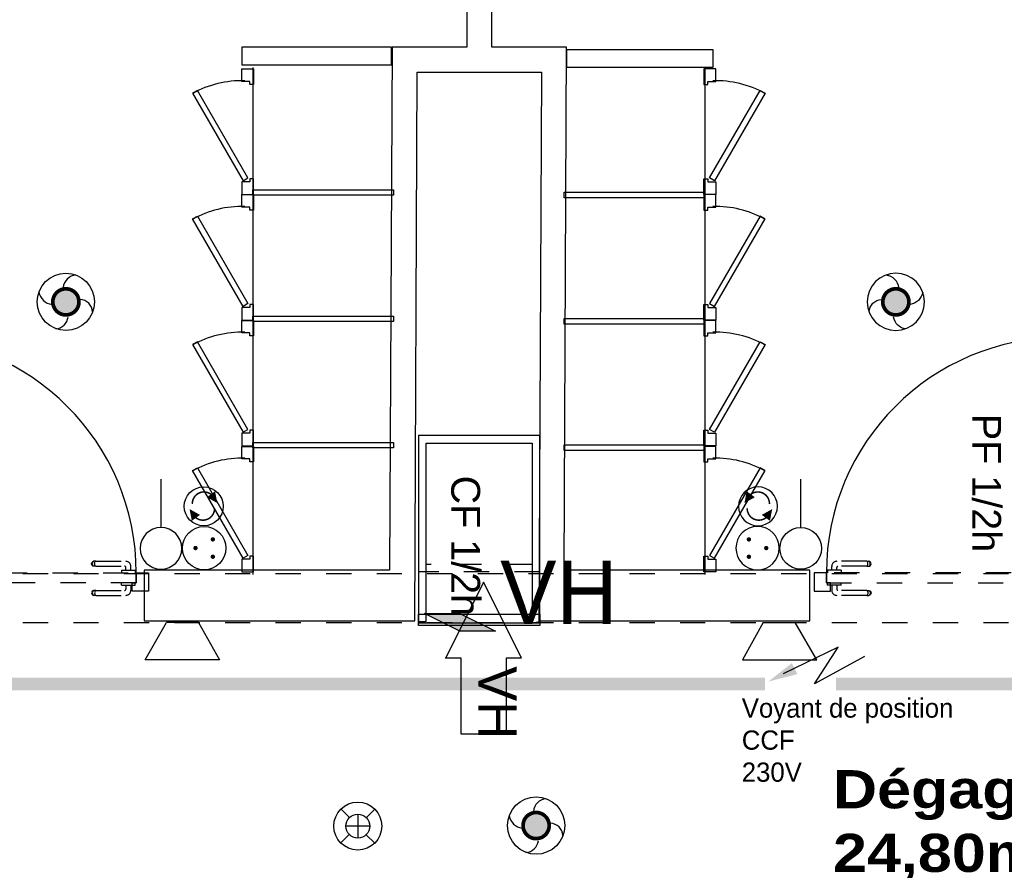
# Model space of a CAD drawing. Header units: millimetres. Extents: x -11.8 to 86.8, y 45.9 to 95.9.
# Tile 84 of 108: x 32.6 to 36.5, y 82.8 to 86.2. Entities that reach past the tile are written whole.
import ezdxf

# ---------------------------------------------------------------- set-up
doc = ezdxf.new("R2010")
doc.units = ezdxf.units.MM
doc.header["$MEASUREMENT"] = 0
for name, pattern in [('PC_DASH_1', [0.055556, 0.027778, -0.027778]), ('PC_DASH_3', [0.055556, 0.027778, -0.027778]), ('PC_DASH_4', [0.125, 0.055556, -0.069444])]:
    doc.linetypes.add(name, pattern=pattern)
for name, color, linetype in [('Cfa', 1, 'Continuous'), ('CFO', 6, 'Continuous'), ('Structure etage', 7, 'Continuous')]:
    doc.layers.add(name, color=color, linetype=linetype)
doc.styles.get("Standard").update_dxf_attribs({"font": 'BKANT.TTF'})

# ---------------------------------------------------------------- blocks, each defined once
blk = doc.blocks.new('QGACHE')
for p, q in [((-0.088, 0.014), (0.112, 0.414)), ((0.112, 0.414), (0.112, 0.014)), ((0.112, 0.364), (0.112, 0.164)), ((-0.088, -0.186), (-0.088, 0.014)), ((0.112, 0.014), (-0.088, -0.386)), ((-0.088, -0.386), (-0.088, 0.014))]:
    blk.add_line(p, q)
blk.add_solid([(-0.085, 0.019), (0.112, 0.41), (-0.088, -0.378), (0.111, 0.011)])
blk = doc.blocks.new('AP0')
for points, const_width in [([(0.175, -0.06, -1), (-0.148, 0.06, -1)], 0.0492), ([(-0.06, 0, 1), (0.087, 0, 1)], 0.147)]:
    blk.add_lwpolyline(points, format="xyb", close=True, dxfattribs=dict(const_width=const_width))
blk.add_circle((0.014, 0), 0.378)
for centre, radius, start, end in [((0.153, 0.184), 0.169, 92.8345, 178.447), ((-0.154, 0.151), 0.188, 186.2032, 263.9565), ((0.189, -0.152), 0.183, 5.8298, 82.3782), ((-0.155, -0.154), 0.206, 281.5712, 350.6383)]:
    blk.add_arc(centre, radius, start, end)
blk = doc.blocks.new('360E')
for p, q in [((-0.109, 0.111), (-0.218, 0.221)), ((0, 0.155), (0, -0.155)), ((0.221, 0.218), (0.111, 0.109)), ((-0.155, 0), (0.155, 0)), ((-0.111, -0.109), (-0.221, -0.218)), ((0.218, -0.221), (0.109, -0.111))]:
    blk.add_line(p, q)
for radius in [0.31, 0.155]:
    blk.add_circle((0, 0), radius)
blk = doc.blocks.new('ALIM')
blk.add_lwpolyline([(0, 0), (0.598, 0.243), (0.283, -0.138), (0.938, 0.091)])
blk.add_lwpolyline([(0.801, 0.046, 0.14, 0, 0), (1.114, 0.158, 0, 0, 0)], format="xyseb")
blk = doc.blocks.new('PCEN')
at = {"const_width": 0.025}
for points in [[(-0.101, 0.359, 1), (-0.076, 0.359, 1)], [(0.099, 0.359, 1), (0.124, 0.359, 1)], [(-0.001, 0.159, 1), (0.024, 0.159, 1)]]:
    blk.add_lwpolyline(points, format="xyb", close=True, dxfattribs=at)
blk.add_circle((0.012, 0.259), 0.25)
blk = doc.blocks.new('SA')
blk.add_line((0.1176, 0.2603), (0.3651, 0.5078))
blk.add_circle((0.0116, 0.1542), 0.15)
blk = doc.blocks.new('INDIC')
for p, q in [((-0.3, 0.15), (0.3, 0.15)), ((-0.1315, -0.15), (-0.3, 0.15)), ((0.3, 0.15), (0.1272, -0.15)), ((-0.1315, -0.15), (0.1272, -0.15))]:
    blk.add_line(p, q)
blk = doc.blocks.new('SAT2')
for points in [[(-0.141, 0.0796, 0.1, 0, 0), (-0.0543, 0.1422, 0, 0, 0)], [(0.0922, -0.0695, 0.1, 0, 0), (0.0055, -0.1321, 0, 0, 0)]]:
    blk.add_lwpolyline(points, format="xyseb")
at = {"const_width": 0.015}
for points in [[(-0.0457, -0.1049, -0.806662), (-0.0992, 0.1135)], [(-0.0031, 0.115, -0.806662), (0.0504, -0.1034)]]:
    blk.add_lwpolyline(points, format="xyb", dxfattribs=at)
blk.add_circle((-0.0218, 0.0081), 0.1929)
blk = doc.blocks.new('PD_15752')
at = {"layer": 'Structure etage', "color": 0}
blk.add_lwpolyline([(34.3361, -13.0503), (34.3957, -13.0503), (34.2457, -12.7511), (34.0957, -13.0503), (34.1552, -13.0503), (34.1552, -13.3511), (34.3361, -13.3511), (34.3361, -13.0503)], dxfattribs=at)
blk.add_point((34.0957, -13.0503), dxfattribs=at)
blk = doc.blocks.new('PD_15751')
at = {"layer": 'Structure etage'}
blk.add_blockref('PD_15752', (0, 0), dxfattribs=at)
at = {"layer": 'Structure etage', "color": 0, "insert": (34.3769, -13.0837), "char_height": 0.152135, "width": 0.299861, "attachment_point": 1, "rotation": 270}
blk.add_mtext('{\\fArial|b0|i0|c0|p34;\\W0.98;VH}', dxfattribs=at)
blk = doc.blocks.new('PD_15754')
at = {"layer": 'Structure etage', "color": 0}
blk.add_line((33.9881, -12.9117), (34.4664, -12.9117), dxfattribs=at)
blk = doc.blocks.new('PD_15753')
at = {"layer": 'Structure etage', "color": 0, "linetype": 'PC_DASH_1'}
for p, q in [((34.4381, -12.6811), (34.0181, -12.6811)), ((34.4681, -12.7111), (33.9881, -12.7111))]:
    blk.add_line(p, q, dxfattribs=at)
at = {"layer": 'Structure etage', "color": 0}
for points in [[(34.0181, -12.2011), (34.4381, -12.2011), (34.4381, -12.9126), (34.4681, -12.9074), (34.4681, -12.1711), (33.9881, -12.1711), (33.9881, -12.9074), (34.0181, -12.9074), (34.0181, -12.2011)], [(34.4681, -12.9225), (33.9881, -12.9225), (33.9881, -12.8775), (34.4681, -12.8775), (34.4681, -12.9225)]]:
    blk.add_lwpolyline(points, dxfattribs=at)
blk.add_blockref('PD_15754', (0, 0))
blk = doc.blocks.new('PD_15854')
at = {"layer": 'Structure etage', "color": 0}
for p, q in [((31.9301, -11.789), (31.9301, -11.7874)), ((31.9301, -11.7874), (31.9302, -11.7874)), ((31.9301, -11.7937), (31.9301, -11.789)), ((31.9301, -11.8009), (31.9301, -11.7937)), ((31.9301, -11.8097), (31.9301, -11.8009)), ((31.9302, -11.7874), (31.94, -11.7874)), ((31.94, -11.7874), (31.9401, -11.7874)), ((31.8949, -11.9435), (31.8949, -11.8246)), ((31.9146, -11.9435), (31.9146, -11.8293)), ((31.9301, -11.8045), (31.9149, -11.8045)), ((31.9301, -11.8243), (31.9196, -11.8243)), ((31.9301, -11.8191), (31.9301, -11.8097)), ((31.9301, -11.8279), (31.9301, -11.8191)), ((31.9301, -11.8351), (31.9301, -11.8279)), ((31.9301, -11.8398), (31.9301, -11.8351)), ((31.9301, -11.8414), (31.9301, -11.8398)), ((31.9301, -11.8414), (31.9302, -11.8414)), ((31.9302, -11.8414), (31.94, -11.8414)), ((31.94, -11.8414), (31.9401, -11.8414)), ((31.8949, -11.9435), (31.8949, -11.9497)), ((31.8949, -11.9497), (31.8949, -11.9519)), ((31.8961, -11.9552), (31.8949, -11.9519)), ((31.8983, -11.9466), (31.8961, -11.9452)), ((31.8983, -11.955), (31.8961, -11.9526)), ((31.8983, -11.9578), (31.8961, -11.9552)), ((31.9013, -11.9475), (31.8983, -11.9466)), ((31.9013, -11.9566), (31.8983, -11.955)), ((31.9013, -11.9596), (31.8983, -11.9578)), ((31.9048, -11.9478), (31.9013, -11.9475)), ((31.9048, -11.9571), (31.9013, -11.9566)), ((31.9082, -11.9475), (31.9048, -11.9478)), ((31.9082, -11.9566), (31.9048, -11.9571)), ((31.9112, -11.9466), (31.9082, -11.9475)), ((31.9112, -11.955), (31.9082, -11.9566)), ((31.9112, -11.9578), (31.9082, -11.9596)), ((31.9134, -11.9452), (31.9112, -11.9466)), ((31.9134, -11.9526), (31.9112, -11.955)), ((31.9134, -11.9552), (31.9112, -11.9578)), ((31.9146, -11.9519), (31.9134, -11.9552)), ((31.9146, -11.9435), (31.9146, -11.9497)), ((31.9146, -11.9497), (31.9146, -11.9519)), ((31.9048, -11.9602), (31.9013, -11.9596)), ((31.9082, -11.9596), (31.9048, -11.9602))]:
    blk.add_line(p, q, dxfattribs=at)
for centre, radius in [((31.9149, -11.8246), 0.02), ((31.9196, -11.8293), 0.00501)]:
    blk.add_arc(centre, radius, 90, 180, dxfattribs=at)
blk = doc.blocks.new('PD_15855')
at = {"layer": 'Structure etage', "color": 0}
for p, q in [((31.9793, -11.7874), (31.9792, -11.7874)), ((31.9891, -11.7874), (31.9793, -11.7874)), ((31.9892, -11.7874), (31.9891, -11.7874)), ((31.9892, -11.789), (31.9892, -11.7874)), ((31.9892, -11.7937), (31.9892, -11.789)), ((31.9892, -11.8009), (31.9892, -11.7937)), ((31.9892, -11.8097), (31.9892, -11.8009)), ((31.9892, -11.8045), (32.0095, -11.8045)), ((31.9892, -11.8191), (31.9892, -11.8097)), ((31.9892, -11.8279), (31.9892, -11.8191)), ((31.9892, -11.8243), (32.0048, -11.8243)), ((31.9892, -11.8351), (31.9892, -11.8279)), ((31.9892, -11.8398), (31.9892, -11.8351)), ((31.9892, -11.8414), (31.9892, -11.8398)), ((32.0098, -11.9435), (32.0098, -11.8293)), ((32.0295, -11.9435), (32.0295, -11.8246)), ((31.9793, -11.8414), (31.9792, -11.8414)), ((31.9891, -11.8414), (31.9793, -11.8414)), ((31.9892, -11.8414), (31.9891, -11.8414)), ((32.0098, -11.9435), (32.0098, -11.9497)), ((32.0098, -11.9497), (32.0098, -11.9519)), ((32.0098, -11.9519), (32.011, -11.9552)), ((32.011, -11.9452), (32.0132, -11.9466)), ((32.011, -11.9526), (32.0132, -11.955)), ((32.011, -11.9552), (32.0132, -11.9578)), ((32.0132, -11.9466), (32.0163, -11.9475)), ((32.0132, -11.955), (32.0163, -11.9566)), ((32.0132, -11.9578), (32.0163, -11.9596)), ((32.0163, -11.9475), (32.0197, -11.9478)), ((32.0163, -11.9566), (32.0197, -11.9571)), ((32.0197, -11.9478), (32.0231, -11.9475)), ((32.0197, -11.9571), (32.0231, -11.9566)), ((32.0231, -11.9475), (32.0261, -11.9466)), ((32.0231, -11.9566), (32.0261, -11.955)), ((32.0231, -11.9596), (32.0261, -11.9578)), ((32.0261, -11.9466), (32.0284, -11.9452)), ((32.0261, -11.955), (32.0284, -11.9526)), ((32.0261, -11.9578), (32.0284, -11.9552)), ((32.0284, -11.9552), (32.0295, -11.9519)), ((32.0295, -11.9435), (32.0295, -11.9497)), ((32.0295, -11.9497), (32.0295, -11.9519)), ((32.0163, -11.9596), (32.0197, -11.9602)), ((32.0197, -11.9602), (32.0231, -11.9596))]:
    blk.add_line(p, q, dxfattribs=at)
for centre, radius in [((32.0048, -11.8293), 0.00501), ((32.0095, -11.8246), 0.02)]:
    blk.add_arc(centre, radius, 0, 90, dxfattribs=at)
blk = doc.blocks.new('PD_15853')
at = {"layer": 'Structure etage'}
for name in ['PD_15854', 'PD_15855']:
    blk.add_blockref(name, (0, 0), dxfattribs=at)
blk = doc.blocks.new('PD_15858')
at = {"layer": 'Structure etage', "color": 0, "linetype": 'PC_DASH_1'}
for p, q in [((32.6948, -12.6789), (32.6954, -12.6754)), ((32.6954, -12.6823), (32.6948, -12.6789)), ((32.6954, -12.6754), (32.6971, -12.6724)), ((32.6971, -12.6853), (32.6954, -12.6823)), ((32.6971, -12.6724), (32.6998, -12.6702)), ((32.6998, -12.6875), (32.6971, -12.6853)), ((32.6978, -12.6789), (32.6983, -12.6754)), ((32.6983, -12.6823), (32.6978, -12.6789)), ((32.6983, -12.6754), (32.6999, -12.6724)), ((32.6999, -12.6853), (32.6983, -12.6823)), ((32.6998, -12.6702), (32.703, -12.669)), ((32.703, -12.6887), (32.6998, -12.6875)), ((32.6999, -12.6724), (32.7023, -12.6702)), ((32.7023, -12.6875), (32.6999, -12.6853)), ((32.7052, -12.669), (32.703, -12.669)), ((32.7052, -12.6887), (32.703, -12.6887)), ((32.7114, -12.669), (32.7052, -12.669)), ((32.7114, -12.6887), (32.7052, -12.6887)), ((32.7071, -12.6789), (32.7074, -12.6754)), ((32.7074, -12.6823), (32.7071, -12.6789)), ((32.7074, -12.6754), (32.7083, -12.6724)), ((32.7083, -12.6853), (32.7074, -12.6823)), ((32.7083, -12.6724), (32.7097, -12.6702)), ((32.7097, -12.6875), (32.7083, -12.6853)), ((32.7114, -12.669), (32.8304, -12.669)), ((32.7114, -12.6887), (32.8257, -12.6887)), ((32.8307, -12.7042), (32.8307, -12.6937)), ((32.8504, -12.7042), (32.8504, -12.689)), ((32.8135, -12.7042), (32.8151, -12.7042)), ((32.8135, -12.7042), (32.8135, -12.7043)), ((32.8135, -12.7043), (32.8135, -12.7141)), ((32.8135, -12.7141), (32.8135, -12.7142)), ((32.8151, -12.7042), (32.8198, -12.7042)), ((32.8198, -12.7042), (32.827, -12.7042)), ((32.827, -12.7042), (32.8358, -12.7042)), ((32.8358, -12.7042), (32.8452, -12.7042)), ((32.8452, -12.7042), (32.854, -12.7042)), ((32.854, -12.7042), (32.8612, -12.7042)), ((32.8612, -12.7042), (32.8659, -12.7042)), ((32.8659, -12.7042), (32.8676, -12.7042)), ((32.8676, -12.7042), (32.8676, -12.7043)), ((32.8676, -12.7043), (32.8676, -12.7141)), ((32.8676, -12.7141), (32.8676, -12.7142))]:
    blk.add_line(p, q, dxfattribs=at)
for centre, radius in [((32.8257, -12.6937), 0.00501), ((32.8304, -12.689), 0.02)]:
    blk.add_arc(centre, radius, 0, 90, dxfattribs=at)
blk = doc.blocks.new('PD_15859')
at = {"layer": 'Structure etage', "color": 0, "linetype": 'PC_DASH_1'}
for p, q in [((32.8135, -12.7534), (32.8135, -12.7533)), ((32.8135, -12.7632), (32.8135, -12.7534)), ((32.8135, -12.7633), (32.8135, -12.7632)), ((32.8135, -12.7633), (32.8151, -12.7633)), ((32.8151, -12.7633), (32.8198, -12.7633)), ((32.8198, -12.7633), (32.827, -12.7633)), ((32.827, -12.7633), (32.8358, -12.7633)), ((32.8307, -12.7633), (32.8307, -12.7789)), ((32.8358, -12.7633), (32.8452, -12.7633)), ((32.8452, -12.7633), (32.854, -12.7633)), ((32.8504, -12.7633), (32.8504, -12.7836)), ((32.854, -12.7633), (32.8612, -12.7633)), ((32.8612, -12.7633), (32.8659, -12.7633)), ((32.8659, -12.7633), (32.8676, -12.7633)), ((32.8676, -12.7534), (32.8676, -12.7533)), ((32.8676, -12.7632), (32.8676, -12.7534)), ((32.8676, -12.7633), (32.8676, -12.7632)), ((32.6954, -12.7904), (32.6948, -12.7938)), ((32.6948, -12.7938), (32.6954, -12.7972)), ((32.6971, -12.7874), (32.6954, -12.7904)), ((32.6954, -12.7972), (32.6971, -12.8002)), ((32.6998, -12.7851), (32.6971, -12.7874)), ((32.6971, -12.8002), (32.6998, -12.8025)), ((32.6983, -12.7904), (32.6978, -12.7938)), ((32.6978, -12.7938), (32.6983, -12.7972)), ((32.6999, -12.7874), (32.6983, -12.7904)), ((32.6983, -12.7972), (32.6999, -12.8002)), ((32.703, -12.7839), (32.6998, -12.7851)), ((32.6998, -12.8025), (32.703, -12.8037)), ((32.7023, -12.7851), (32.6999, -12.7874)), ((32.6999, -12.8002), (32.7023, -12.8025)), ((32.7052, -12.7839), (32.703, -12.7839)), ((32.7052, -12.8037), (32.703, -12.8037)), ((32.7114, -12.7839), (32.7052, -12.7839)), ((32.7114, -12.8037), (32.7052, -12.8037)), ((32.7074, -12.7904), (32.7071, -12.7938)), ((32.7071, -12.7938), (32.7074, -12.7972)), ((32.7083, -12.7874), (32.7074, -12.7904)), ((32.7074, -12.7972), (32.7083, -12.8002)), ((32.7097, -12.7851), (32.7083, -12.7874)), ((32.7083, -12.8002), (32.7097, -12.8025)), ((32.7114, -12.7839), (32.8257, -12.7839)), ((32.7114, -12.8037), (32.8304, -12.8037))]:
    blk.add_line(p, q, dxfattribs=at)
for centre, radius in [((32.8257, -12.7789), 0.00501), ((32.8304, -12.7836), 0.02)]:
    blk.add_arc(centre, radius, 270, 0, dxfattribs=at)
blk = doc.blocks.new('PD_15857')
at = {"layer": 'Structure etage'}
for name in ['PD_15858', 'PD_15859']:
    blk.add_blockref(name, (0, 0), dxfattribs=at)
blk = doc.blocks.new('PD_15856')
at = {"layer": 'Structure etage', "color": 0, "linetype": 'PC_DASH_1'}
blk.add_lwpolyline([(32.8716, -12.7143), (32.8716, -12.7543), (31.9403, -12.7543), (31.9403, -12.7143), (32.8716, -12.7143)], dxfattribs=at)
at = {"layer": 'Structure etage'}
blk.add_blockref('PD_15857', (0, 0), dxfattribs=at)
blk = doc.blocks.new('PD_15852')
at = {"layer": 'Structure etage', "color": 0}
for points in [[(31.9402, -11.7834), (31.9802, -11.7834), (31.9802, -12.7146), (31.9402, -12.7146), (31.9402, -11.7834)], [(31.9402, -12.7547), (31.956, -12.7547), (31.956, -12.7867), (31.8901, -12.7867), (31.8901, -12.7146), (31.9402, -12.7146), (31.9402, -12.7547)], [(32.92, -12.7867), (32.8555, -12.7867), (32.8555, -12.7547), (32.8714, -12.7547), (32.8714, -12.7146), (32.92, -12.7146), (32.92, -12.7867)]]:
    blk.add_lwpolyline(points, dxfattribs=at)
blk.add_arc((31.9402, -12.7146), 0.9313, 0, 90, dxfattribs=at)
at = {"layer": 'Structure etage'}
for name in ['PD_15853', 'PD_15856']:
    blk.add_blockref(name, (0, 0), dxfattribs=at)
blk = doc.blocks.new('PD_15862')
at = {"layer": 'Structure etage', "color": 0}
for p, q in [((36.5334, -11.7874), (36.5333, -11.7874)), ((36.5432, -11.7874), (36.5334, -11.7874)), ((36.5433, -11.7874), (36.5432, -11.7874)), ((36.5433, -11.789), (36.5433, -11.7874)), ((36.5433, -11.7937), (36.5433, -11.789)), ((36.5433, -11.8009), (36.5433, -11.7937)), ((36.5433, -11.8097), (36.5433, -11.8009)), ((36.5433, -11.8045), (36.5585, -11.8045)), ((36.5433, -11.8191), (36.5433, -11.8097)), ((36.5433, -11.8279), (36.5433, -11.8191)), ((36.5433, -11.8243), (36.5538, -11.8243)), ((36.5433, -11.8351), (36.5433, -11.8279)), ((36.5433, -11.8398), (36.5433, -11.8351)), ((36.5433, -11.8414), (36.5433, -11.8398)), ((36.5588, -11.9435), (36.5588, -11.8293)), ((36.5785, -11.9435), (36.5785, -11.8246)), ((36.5334, -11.8414), (36.5333, -11.8414)), ((36.5432, -11.8414), (36.5334, -11.8414)), ((36.5433, -11.8414), (36.5432, -11.8414)), ((36.5588, -11.9435), (36.5588, -11.9497)), ((36.5588, -11.9497), (36.5588, -11.9519)), ((36.5588, -11.9519), (36.56, -11.9552)), ((36.56, -11.9452), (36.5622, -11.9466)), ((36.56, -11.9526), (36.5622, -11.955)), ((36.56, -11.9552), (36.5622, -11.9578)), ((36.5622, -11.9466), (36.5652, -11.9475)), ((36.5622, -11.955), (36.5652, -11.9566)), ((36.5622, -11.9578), (36.5652, -11.9596)), ((36.5652, -11.9475), (36.5686, -11.9478)), ((36.5652, -11.9566), (36.5686, -11.9571)), ((36.5686, -11.9478), (36.5721, -11.9475)), ((36.5686, -11.9571), (36.5721, -11.9566)), ((36.5721, -11.9475), (36.5751, -11.9466)), ((36.5721, -11.9566), (36.5751, -11.955)), ((36.5721, -11.9596), (36.5751, -11.9578)), ((36.5751, -11.9466), (36.5773, -11.9452)), ((36.5751, -11.955), (36.5773, -11.9526)), ((36.5751, -11.9578), (36.5773, -11.9552)), ((36.5773, -11.9552), (36.5785, -11.9519)), ((36.5785, -11.9435), (36.5785, -11.9497)), ((36.5785, -11.9497), (36.5785, -11.9519)), ((36.5652, -11.9596), (36.5686, -11.9602)), ((36.5686, -11.9602), (36.5721, -11.9596))]:
    blk.add_line(p, q, dxfattribs=at)
for centre, radius in [((36.5538, -11.8293), 0.00501), ((36.5585, -11.8246), 0.02)]:
    blk.add_arc(centre, radius, 0, 90, dxfattribs=at)
blk = doc.blocks.new('PD_15863')
at = {"layer": 'Structure etage', "color": 0}
for p, q in [((36.4842, -11.789), (36.4842, -11.7874)), ((36.4842, -11.7874), (36.4843, -11.7874)), ((36.4842, -11.7937), (36.4842, -11.789)), ((36.4842, -11.8009), (36.4842, -11.7937)), ((36.4842, -11.8097), (36.4842, -11.8009)), ((36.4843, -11.7874), (36.4941, -11.7874)), ((36.4941, -11.7874), (36.4942, -11.7874)), ((36.4439, -11.9435), (36.4439, -11.8246)), ((36.4636, -11.9435), (36.4636, -11.8293)), ((36.4842, -11.8045), (36.4639, -11.8045)), ((36.4842, -11.8243), (36.4686, -11.8243)), ((36.4842, -11.8191), (36.4842, -11.8097)), ((36.4842, -11.8279), (36.4842, -11.8191)), ((36.4842, -11.8351), (36.4842, -11.8279)), ((36.4842, -11.8398), (36.4842, -11.8351)), ((36.4842, -11.8414), (36.4842, -11.8398)), ((36.4842, -11.8414), (36.4843, -11.8414)), ((36.4843, -11.8414), (36.4941, -11.8414)), ((36.4941, -11.8414), (36.4942, -11.8414)), ((36.4439, -11.9435), (36.4439, -11.9497)), ((36.4439, -11.9497), (36.4439, -11.9519)), ((36.445, -11.9552), (36.4439, -11.9519)), ((36.4473, -11.9466), (36.445, -11.9452)), ((36.4473, -11.955), (36.445, -11.9526)), ((36.4473, -11.9578), (36.445, -11.9552)), ((36.4503, -11.9475), (36.4473, -11.9466)), ((36.4503, -11.9566), (36.4473, -11.955)), ((36.4503, -11.9596), (36.4473, -11.9578)), ((36.4537, -11.9478), (36.4503, -11.9475)), ((36.4537, -11.9571), (36.4503, -11.9566)), ((36.4571, -11.9475), (36.4537, -11.9478)), ((36.4571, -11.9566), (36.4537, -11.9571)), ((36.4601, -11.9466), (36.4571, -11.9475)), ((36.4601, -11.955), (36.4571, -11.9566)), ((36.4601, -11.9578), (36.4571, -11.9596)), ((36.4624, -11.9452), (36.4601, -11.9466)), ((36.4624, -11.9526), (36.4601, -11.955)), ((36.4624, -11.9552), (36.4601, -11.9578)), ((36.4636, -11.9519), (36.4624, -11.9552)), ((36.4636, -11.9435), (36.4636, -11.9497)), ((36.4636, -11.9497), (36.4636, -11.9519)), ((36.4537, -11.9602), (36.4503, -11.9596)), ((36.4571, -11.9596), (36.4537, -11.9602))]:
    blk.add_line(p, q, dxfattribs=at)
for centre, radius in [((36.4639, -11.8246), 0.02), ((36.4686, -11.8293), 0.00501)]:
    blk.add_arc(centre, radius, 90, 180, dxfattribs=at)
blk = doc.blocks.new('PD_15861')
at = {"layer": 'Structure etage'}
for name in ['PD_15863', 'PD_15862']:
    blk.add_blockref(name, (0, 0), dxfattribs=at)
blk = doc.blocks.new('PD_15866')
at = {"layer": 'Structure etage', "color": 0, "linetype": 'PC_DASH_1'}
for p, q in [((35.623, -12.7042), (35.623, -12.689)), ((35.6427, -12.7042), (35.6427, -12.6937)), ((35.762, -12.669), (35.643, -12.669)), ((35.762, -12.6887), (35.6477, -12.6887)), ((35.762, -12.669), (35.7682, -12.669)), ((35.762, -12.6887), (35.7682, -12.6887)), ((35.7651, -12.6724), (35.7637, -12.6702)), ((35.7637, -12.6875), (35.7651, -12.6853)), ((35.766, -12.6754), (35.7651, -12.6724)), ((35.7651, -12.6853), (35.766, -12.6823)), ((35.7663, -12.6789), (35.766, -12.6754)), ((35.766, -12.6823), (35.7663, -12.6789)), ((35.7682, -12.669), (35.7704, -12.669)), ((35.7682, -12.6887), (35.7704, -12.6887)), ((35.7736, -12.6702), (35.7704, -12.669)), ((35.7704, -12.6887), (35.7736, -12.6875)), ((35.7735, -12.6724), (35.7711, -12.6702)), ((35.7711, -12.6875), (35.7735, -12.6853)), ((35.7751, -12.6754), (35.7735, -12.6724)), ((35.7735, -12.6853), (35.7751, -12.6823)), ((35.7763, -12.6724), (35.7736, -12.6702)), ((35.7736, -12.6875), (35.7763, -12.6853)), ((35.7756, -12.6789), (35.7751, -12.6754)), ((35.7751, -12.6823), (35.7756, -12.6789)), ((35.778, -12.6754), (35.7763, -12.6724)), ((35.7763, -12.6853), (35.778, -12.6823)), ((35.7786, -12.6789), (35.778, -12.6754)), ((35.778, -12.6823), (35.7786, -12.6789)), ((35.6075, -12.7042), (35.6058, -12.7042)), ((35.6058, -12.7042), (35.6058, -12.7043)), ((35.6058, -12.7043), (35.6058, -12.7141)), ((35.6058, -12.7141), (35.6058, -12.7142)), ((35.6122, -12.7042), (35.6075, -12.7042)), ((35.6194, -12.7042), (35.6122, -12.7042)), ((35.6282, -12.7042), (35.6194, -12.7042)), ((35.6376, -12.7042), (35.6282, -12.7042)), ((35.6464, -12.7042), (35.6376, -12.7042)), ((35.6536, -12.7042), (35.6464, -12.7042)), ((35.6583, -12.7042), (35.6536, -12.7042)), ((35.6599, -12.7042), (35.6583, -12.7042)), ((35.6599, -12.7042), (35.6599, -12.7043)), ((35.6599, -12.7043), (35.6599, -12.7141)), ((35.6599, -12.7141), (35.6599, -12.7142))]:
    blk.add_line(p, q, dxfattribs=at)
for centre, radius in [((35.643, -12.689), 0.02), ((35.6477, -12.6937), 0.00501)]:
    blk.add_arc(centre, radius, 90, 180, dxfattribs=at)
blk = doc.blocks.new('PD_15867')
at = {"layer": 'Structure etage', "color": 0, "linetype": 'PC_DASH_1'}
for p, q in [((35.6058, -12.7534), (35.6058, -12.7533)), ((35.6058, -12.7632), (35.6058, -12.7534)), ((35.6058, -12.7633), (35.6058, -12.7632)), ((35.6075, -12.7633), (35.6058, -12.7633)), ((35.6122, -12.7633), (35.6075, -12.7633)), ((35.6194, -12.7633), (35.6122, -12.7633)), ((35.6282, -12.7633), (35.6194, -12.7633)), ((35.623, -12.7633), (35.623, -12.7836)), ((35.6376, -12.7633), (35.6282, -12.7633)), ((35.6464, -12.7633), (35.6376, -12.7633)), ((35.6427, -12.7633), (35.6427, -12.7789)), ((35.6536, -12.7633), (35.6464, -12.7633)), ((35.6583, -12.7633), (35.6536, -12.7633)), ((35.6599, -12.7633), (35.6583, -12.7633)), ((35.6599, -12.7534), (35.6599, -12.7533)), ((35.6599, -12.7632), (35.6599, -12.7534)), ((35.6599, -12.7633), (35.6599, -12.7632)), ((35.762, -12.8037), (35.643, -12.8037)), ((35.762, -12.7839), (35.6477, -12.7839)), ((35.762, -12.7839), (35.7682, -12.7839)), ((35.762, -12.8037), (35.7682, -12.8037)), ((35.7637, -12.7851), (35.7651, -12.7874)), ((35.7651, -12.8002), (35.7637, -12.8025)), ((35.7651, -12.7874), (35.766, -12.7904)), ((35.766, -12.7972), (35.7651, -12.8002)), ((35.766, -12.7904), (35.7663, -12.7938)), ((35.7663, -12.7938), (35.766, -12.7972)), ((35.7682, -12.7839), (35.7704, -12.7839)), ((35.7682, -12.8037), (35.7704, -12.8037)), ((35.7704, -12.7839), (35.7736, -12.7851)), ((35.7736, -12.8025), (35.7704, -12.8037)), ((35.7711, -12.7851), (35.7735, -12.7874)), ((35.7735, -12.8002), (35.7711, -12.8025)), ((35.7735, -12.7874), (35.7751, -12.7904)), ((35.7751, -12.7972), (35.7735, -12.8002)), ((35.7736, -12.7851), (35.7763, -12.7874)), ((35.7763, -12.8002), (35.7736, -12.8025)), ((35.7751, -12.7904), (35.7756, -12.7938)), ((35.7756, -12.7938), (35.7751, -12.7972)), ((35.7763, -12.7874), (35.778, -12.7904)), ((35.778, -12.7972), (35.7763, -12.8002)), ((35.778, -12.7904), (35.7786, -12.7938)), ((35.7786, -12.7938), (35.778, -12.7972))]:
    blk.add_line(p, q, dxfattribs=at)
for centre, radius in [((35.643, -12.7836), 0.02), ((35.6477, -12.7789), 0.00501)]:
    blk.add_arc(centre, radius, 180, 270, dxfattribs=at)
blk = doc.blocks.new('PD_15865')
at = {"layer": 'Structure etage'}
for name in ['PD_15866', 'PD_15867']:
    blk.add_blockref(name, (0, 0), dxfattribs=at)
blk = doc.blocks.new('PD_15864')
at = {"layer": 'Structure etage', "color": 0, "linetype": 'PC_DASH_1'}
blk.add_lwpolyline([(35.6018, -12.7143), (35.6018, -12.7543), (36.5331, -12.7543), (36.5331, -12.7143), (35.6018, -12.7143)], dxfattribs=at)
at = {"layer": 'Structure etage'}
blk.add_blockref('PD_15865', (0, 0), dxfattribs=at)
blk = doc.blocks.new('PD_15860')
at = {"layer": 'Structure etage', "color": 0}
for points in [[(36.5332, -11.7834), (36.4932, -11.7834), (36.4932, -12.7146), (36.5332, -12.7146), (36.5332, -11.7834)], [(35.5534, -12.7867), (35.6179, -12.7867), (35.6179, -12.7547), (35.602, -12.7547), (35.602, -12.7146), (35.5534, -12.7146), (35.5534, -12.7867)], [(36.5332, -12.7547), (36.5173, -12.7547), (36.5173, -12.7867), (36.5833, -12.7867), (36.5833, -12.7146), (36.5332, -12.7146), (36.5332, -12.7547)]]:
    blk.add_lwpolyline(points, dxfattribs=at)
blk.add_arc((36.5332, -12.7146), 0.9313, 90, 180, dxfattribs=at)
at = {"layer": 'Structure etage'}
for name in ['PD_15861', 'PD_15864']:
    blk.add_blockref(name, (0, 0), dxfattribs=at)
blk = doc.blocks.new('PD_16168')
at = {"layer": 'Structure etage', "color": 0}
for points in [[(33.2889, -11.2181), (33.3359, -11.2181), (33.3359, -11.2798), (33.321, -11.2798), (33.321, -11.2676), (33.2889, -11.2676), (33.2889, -11.2181)], [(33.1134, -11.3031), (33.3134, -11.6495), (33.2943, -11.6605), (33.0943, -11.3141), (33.1134, -11.3031)], [(33.2889, -11.7145), (33.3359, -11.7145), (33.3359, -11.6528), (33.321, -11.6528), (33.321, -11.6651), (33.2889, -11.6651), (33.2889, -11.7145)]]:
    blk.add_lwpolyline(points, dxfattribs=at)
blk.add_arc((33.2889, -11.6651), 0.4, 88.3201, 119.0122, dxfattribs=at)
blk = doc.blocks.new('PD_16169')
at = {"layer": 'Structure etage', "color": 0}
for points in [[(33.2889, -11.7156), (33.3359, -11.7156), (33.3359, -11.7773), (33.321, -11.7773), (33.321, -11.7651), (33.2889, -11.7651), (33.2889, -11.7156)], [(33.0943, -11.8117), (33.2943, -12.1581), (33.3134, -12.1471), (33.1134, -11.8007), (33.0943, -11.8117)], [(33.2889, -12.2121), (33.3359, -12.2121), (33.3359, -12.1504), (33.321, -12.1504), (33.321, -12.1626), (33.2889, -12.1626), (33.2889, -12.2121)]]:
    blk.add_lwpolyline(points, dxfattribs=at)
blk.add_arc((33.2889, -12.1626), 0.4, 88.3201, 119.0122, dxfattribs=at)
blk = doc.blocks.new('PD_16170')
at = {"layer": 'Structure etage', "color": 0}
for points in [[(33.2889, -10.7207), (33.3359, -10.7207), (33.3359, -10.7824), (33.321, -10.7824), (33.321, -10.7701), (33.2889, -10.7701), (33.2889, -10.7207)], [(33.0943, -10.8167), (33.2943, -11.1631), (33.3134, -11.1521), (33.1134, -10.8057), (33.0943, -10.8167)], [(33.2889, -11.2171), (33.3359, -11.2171), (33.3359, -11.1554), (33.321, -11.1554), (33.321, -11.1676), (33.2889, -11.1676), (33.2889, -11.2171)]]:
    blk.add_lwpolyline(points, dxfattribs=at)
blk.add_arc((33.2889, -11.1676), 0.4, 88.3201, 119.0122, dxfattribs=at)
blk = doc.blocks.new('PD_16171')
at = {"layer": 'Structure etage', "color": 0}
for points in [[(33.2889, -12.2141), (33.3359, -12.2141), (33.3359, -12.2758), (33.321, -12.2758), (33.321, -12.2635), (33.2889, -12.2635), (33.2889, -12.2141)], [(33.1134, -12.2991), (33.3134, -12.6455), (33.2943, -12.6565), (33.0943, -12.3101), (33.1134, -12.2991)], [(33.2889, -12.7105), (33.3359, -12.7105), (33.3359, -12.6488), (33.321, -12.6488), (33.321, -12.661), (33.2889, -12.661), (33.2889, -12.7105)]]:
    blk.add_lwpolyline(points, dxfattribs=at)
blk.add_arc((33.2889, -12.661), 0.4, 88.3201, 119.0122, dxfattribs=at)
blk = doc.blocks.new('PD_16167')
at = {"layer": 'Structure etage', "color": 0}
blk.add_line((33.3324, -10.7146), (33.3324, -12.7206), dxfattribs=at)
for points in [[(33.8819, -10.6346), (33.2895, -10.6346), (33.2895, -10.7046), (33.8819, -10.7046), (33.8819, -10.6346)], [(33.8888, -11.1986), (33.8888, -11.2206), (33.3324, -11.2206), (33.3324, -11.1986), (33.8888, -11.1986)], [(33.8888, -11.6986), (33.8888, -11.7206), (33.3324, -11.7206), (33.3324, -11.6986), (33.8888, -11.6986)], [(33.8888, -12.1986), (33.8888, -12.2206), (33.3324, -12.2206), (33.3324, -12.1986), (33.8888, -12.1986)]]:
    blk.add_lwpolyline(points, dxfattribs=at)
at = {"layer": 'Structure etage'}
for name in ['PD_16170', 'PD_16168', 'PD_16169', 'PD_16171']:
    blk.add_blockref(name, (0, 0), dxfattribs=at)
blk = doc.blocks.new('PD_16197')
at = {"layer": 'Structure etage', "color": 0}
for points in [[(35.1645, -11.2181), (35.1175, -11.2181), (35.1175, -11.2798), (35.1324, -11.2798), (35.1324, -11.2676), (35.1645, -11.2676), (35.1645, -11.2181)], [(35.34, -11.3031), (35.14, -11.6495), (35.1591, -11.6605), (35.3591, -11.3141), (35.34, -11.3031)], [(35.1645, -11.7145), (35.1175, -11.7145), (35.1175, -11.6528), (35.1324, -11.6528), (35.1324, -11.6651), (35.1645, -11.6651), (35.1645, -11.7145)]]:
    blk.add_lwpolyline(points, dxfattribs=at)
blk.add_arc((35.1645, -11.6651), 0.4, 60.9878, 91.6799, dxfattribs=at)
blk = doc.blocks.new('PD_16198')
at = {"layer": 'Structure etage', "color": 0}
for points in [[(35.1645, -11.7156), (35.1175, -11.7156), (35.1175, -11.7773), (35.1324, -11.7773), (35.1324, -11.7651), (35.1645, -11.7651), (35.1645, -11.7156)], [(35.3591, -11.8117), (35.1591, -12.1581), (35.14, -12.1471), (35.34, -11.8007), (35.3591, -11.8117)], [(35.1645, -12.2121), (35.1175, -12.2121), (35.1175, -12.1504), (35.1324, -12.1504), (35.1324, -12.1626), (35.1645, -12.1626), (35.1645, -12.2121)]]:
    blk.add_lwpolyline(points, dxfattribs=at)
blk.add_arc((35.1645, -12.1626), 0.4, 60.9878, 91.6799, dxfattribs=at)
blk = doc.blocks.new('PD_16199')
at = {"layer": 'Structure etage', "color": 0}
for points in [[(35.1645, -10.7207), (35.1175, -10.7207), (35.1175, -10.7824), (35.1324, -10.7824), (35.1324, -10.7701), (35.1645, -10.7701), (35.1645, -10.7207)], [(35.3591, -10.8167), (35.1591, -11.1631), (35.14, -11.1521), (35.34, -10.8057), (35.3591, -10.8167)], [(35.1645, -11.2171), (35.1175, -11.2171), (35.1175, -11.1554), (35.1324, -11.1554), (35.1324, -11.1676), (35.1645, -11.1676), (35.1645, -11.2171)]]:
    blk.add_lwpolyline(points, dxfattribs=at)
blk.add_arc((35.1645, -11.1676), 0.4, 60.9878, 91.6799, dxfattribs=at)
blk = doc.blocks.new('PD_16200')
at = {"layer": 'Structure etage', "color": 0}
for points in [[(35.1645, -12.2141), (35.1175, -12.2141), (35.1175, -12.2758), (35.1324, -12.2758), (35.1324, -12.2635), (35.1645, -12.2635), (35.1645, -12.2141)], [(35.34, -12.2991), (35.14, -12.6455), (35.1591, -12.6565), (35.3591, -12.3101), (35.34, -12.2991)], [(35.1645, -12.7105), (35.1175, -12.7105), (35.1175, -12.6488), (35.1324, -12.6488), (35.1324, -12.661), (35.1645, -12.661), (35.1645, -12.7105)]]:
    blk.add_lwpolyline(points, dxfattribs=at)
blk.add_arc((35.1645, -12.661), 0.4, 60.9878, 91.6799, dxfattribs=at)
blk = doc.blocks.new('PD_16196')
at = {"layer": 'Structure etage', "color": 0}
blk.add_line((35.121, -10.7146), (35.121, -12.7206), dxfattribs=at)
for points in [[(34.5751, -10.6446), (35.1528, -10.6446), (35.1528, -10.7146), (34.5751, -10.7146), (34.5751, -10.6446)], [(35.121, -11.2086), (35.121, -11.2306), (34.5646, -11.2306), (34.5646, -11.2086), (35.121, -11.2086)], [(35.121, -11.7086), (35.121, -11.7306), (34.5646, -11.7306), (34.5646, -11.7086), (35.121, -11.7086)], [(35.121, -12.2086), (35.121, -12.2306), (34.5646, -12.2306), (34.5646, -12.2086), (35.121, -12.2086)]]:
    blk.add_lwpolyline(points, dxfattribs=at)
at = {"layer": 'Structure etage'}
for name in ['PD_16199', 'PD_16197', 'PD_16198', 'PD_16200']:
    blk.add_blockref(name, (0, 0), dxfattribs=at)

msp = doc.modelspace()

# ---------------------------------------------------------------- linework, layer by layer
at = {"layer": 'CFO', "color": 5, "linetype": 'PC_DASH_3', "const_width": 0.05}
for points in [[(35.5387, 83.5449), (12.3132, 83.5449), (12.3132, 82.9246)], [(44.0573, 83.5449), (35.8186, 83.5449)]]:
    msp.add_lwpolyline(points, dxfattribs=at)
at = {"layer": 'Structure etage', "color": 0, "linetype": 'PC_DASH_4'}
for p, q in [((12.002, 83.9821), (39.3692, 83.9821)), ((12.002, 83.7873), (39.3692, 83.7873))]:
    msp.add_line(p, q, dxfattribs=at)
at = {"layer": 'Structure etage', "color": 0}
msp.add_lwpolyline([(35.7153, 83.9943), (34.7439, 83.9943), (34.7533, 86.0646), (34.458, 86.0646), (34.4485, 90.2283), (34.3485, 90.2283), (34.358, 86.0646), (34.0627, 86.0646), (34.0532, 83.9943), (33.0818, 83.9943), (33.0818, 83.7943), (34.1532, 83.7943), (34.1627, 85.9646), (34.6533, 85.9646), (34.6439, 83.7943), (35.7153, 83.7943), (35.7153, 83.9943)], dxfattribs=at)

# ---------------------------------------------------------------- block references
at = {"layer": 'Cfa'}
for name, p, xscale, yscale, zscale, rotation in [('INDIC', (33.2325, 83.7141), 0.4900000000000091, 0.4899999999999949, 0.49, 180), ('QGACHE', (34.3264, 83.7923), 0.3500000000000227, 0.3499999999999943, 0.35, 270), ('INDIC', (35.5957, 83.7141), -0.4900000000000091, 0.4899999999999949, 0.49, 180)]:
    msp.add_blockref(name, p, dxfattribs=dict(at, xscale=xscale, yscale=yscale, zscale=zscale, rotation=rotation))
at = {"layer": 'CFO', "linetype": 'Continuous'}
for name, p, xscale, yscale, zscale, rotation in [('AP0', (32.7724, 85.0604), 0.3000000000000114, 0.2999999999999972, 0.3, 270), ('AP0', (36.0557, 85.0604), -0.3000000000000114, 0.2999999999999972, 0.3, 90), ('SAT2', (33.3145, 84.2387), 0.3999999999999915, 0.4000000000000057, 0.4, 270), ('SAT2', (35.5137, 84.2387), -0.3999999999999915, 0.4000000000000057, 0.4, 90), ('AP0', (34.6326, 82.9885), 0.3000000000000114, 0.2999999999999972, 0.3, 270)]:
    msp.add_blockref(name, p, dxfattribs=dict(at, xscale=xscale, yscale=yscale, zscale=zscale, rotation=rotation))
at = {"layer": 'CFO', "lineweight": -3}
for name, p, xscale, yscale, zscale, rotation in [('SA', (33.0933, 84.0167), -0.5488000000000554, 0.5487999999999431, 0.5488000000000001, 315.0000000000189), ('SA', (35.7348, 84.0167), 0.5488000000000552, 0.5487999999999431, 0.5488000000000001, 44.99999999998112), ('PCEN', (33.2306, 84.0862), 0.342999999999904, 0.342999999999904, 0.3430000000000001, 270), ('PCEN', (35.5976, 84.0862), -0.342999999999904, 0.342999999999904, 0.3430000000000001, 90)]:
    msp.add_blockref(name, p, dxfattribs=dict(at, xscale=xscale, yscale=yscale, zscale=zscale, rotation=rotation))
at = {"layer": 'CFO'}
for name, p, xscale, yscale, zscale, rotation in [('ALIM', (35.932, 83.653), 0.3499221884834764, 0.3499221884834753, 0.3499221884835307, 186.4926860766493), ('360E', (33.9273, 82.9823), 0.3061819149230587, 0.3061819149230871, 0.3061819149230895, 270)]:
    msp.add_blockref(name, p, dxfattribs=dict(at, xscale=xscale, yscale=yscale, zscale=zscale, rotation=rotation))
at = {"layer": 'Structure etage'}
for name in ['PD_16167', 'PD_16196', 'PD_15852', 'PD_15860', 'PD_15753', 'PD_15751']:
    msp.add_blockref(name, (0.1791, 96.6988), dxfattribs=at)

# ---------------------------------------------------------------- texts
at = {"layer": 'Cfa', "insert": (34.4902, 83.7824), "char_height": 0.25, "attachment_point": 7}
msp.add_mtext('VH', dxfattribs=at)
at = {"layer": 'CFO', "insert": (35.4463, 83.4874), "char_height": 0.076068, "width": 1.005546, "attachment_point": 1}
msp.add_mtext('Voyant de position CCF\\P230V', dxfattribs=at)
at = {"layer": 'Structure etage', "color": 0, "char_height": 0.114102, "width": 0.564444, "attachment_point": 1, "rotation": 270}
for s, insert in [('{\\fArial|b0|i0|c0|p34;\\W0.98;PF 1/2h}', (36.4719, 84.6131)), ('{\\fArial|b0|i0|c0|p34;\\W0.98;CF 1/2h}', (34.411, 84.3689))]:
    msp.add_mtext(s, dxfattribs=dict(at, insert=insert))
at = {"layer": 'Structure etage', "color": 0, "insert": (35.8071, 83.2037), "char_height": 0.151033, "width": 1.464028, "attachment_point": 1}
msp.add_mtext('{\\fArial Black|b0|i0|c0|p34;Dégagement\\P24,80m2\\H1.458X; }', dxfattribs=at)

doc.saveas('drawing.dxf')
